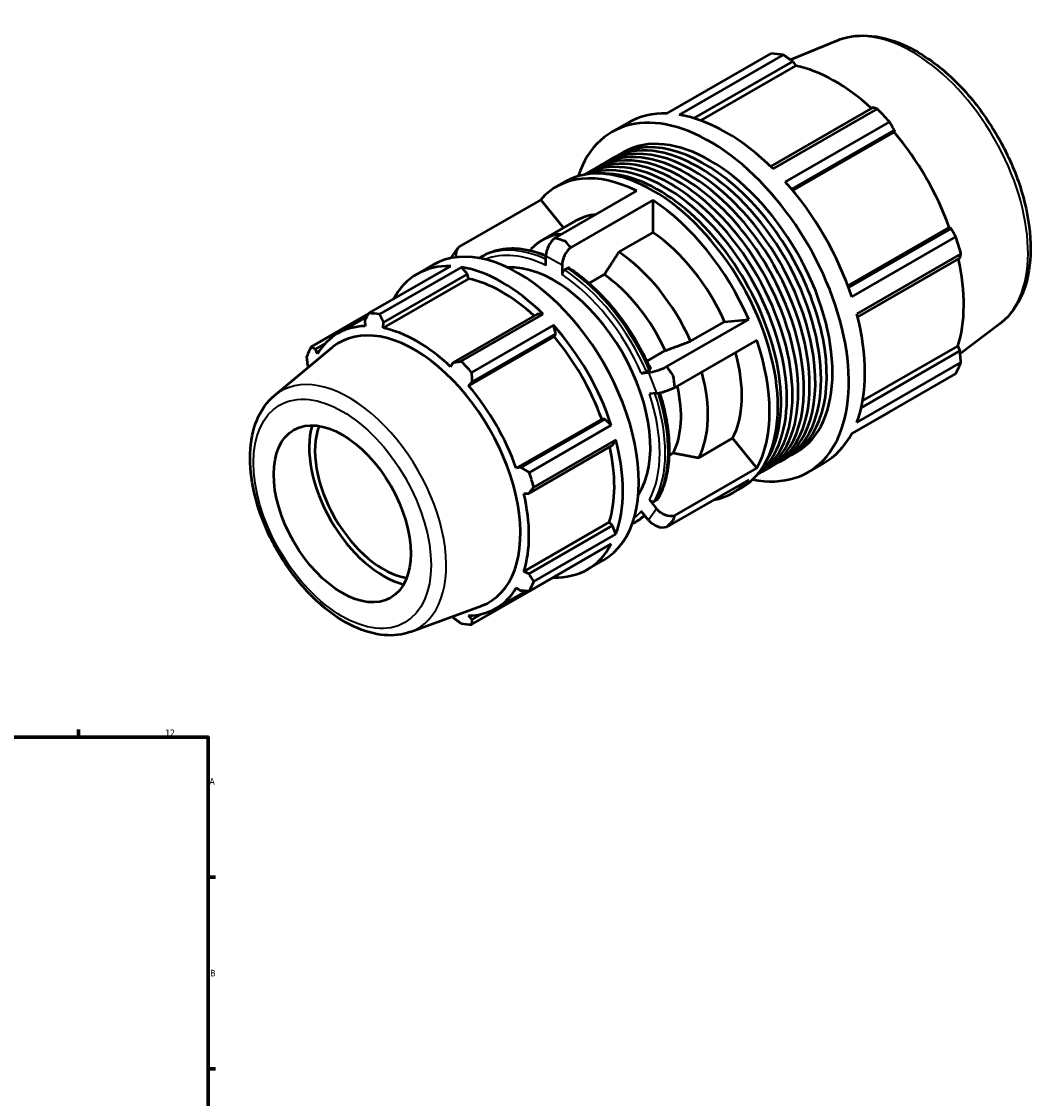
# Model space of a CAD drawing. Header units: millimetres. Extents: x -306 to 1143, y -57 to 851.
# Tile 9 of 9: x 749 to 1143, y 434 to 851. Entities that reach past the tile are written whole.
import ezdxf

# ---------------------------------------------------------------- set-up
doc = ezdxf.new("R2010")
doc.units = ezdxf.units.MM
for name, color, linetype, lineweight in [('Border (ISO)', 7, 'Continuous', 70), ('Visible (ISO)', 7, 'Continuous', 50), ('Visible Narrow (ISO)', 7, 'Continuous', 35)]:
    doc.layers.add(name, color=color, linetype=linetype, lineweight=lineweight)
doc.styles.add('Note Text (ISO)', font='tahoma.ttf')

# ---------------------------------------------------------------- blocks, each defined once
blk = doc.blocks.new('Borders Default Border')
at = {"layer": 'Border (ISO)'}
for p, q in [((770.92, 574), (770.92, 576.9)), ((821, 519.75), (823.9, 519.75)), ((821, 445.5), (823.9, 445.5))]:
    blk.add_line(p, q, dxfattribs=at)
at = {"layer": 'Border (ISO)', "flags": 128}
blk.add_lwpolyline([(20, 20), (20, 574), (821, 574), (821, 20), (20, 20)], dxfattribs=at)
at = {"layer": 'Border (ISO)', "color": 232, "true_color": 0xca0064, "char_height": 2.5, "attachment_point": 7, "style": 'Note Text (ISO)'}
for s, insert in [('12', (804.46, 574.4)), ('A', (821.59, 555.62)), ('B', (821.89, 481.37))]:
    blk.add_mtext(s, dxfattribs=dict(at, insert=insert))

msp = doc.modelspace()

# ---------------------------------------------------------------- linework, layer by layer
at = {"layer": 'Visible (ISO)'}
for p, q in [((1064.362, 843.625), (1046.483, 836.191)), ((998.663, 815.384), (1039, 838.612)), ((1043.691, 838.158), (1003.355, 814.929)), ((1009.132, 813.591), (1047.331, 835.588)), ((1011.708, 812.738), (1048.534, 833.944)), ((1047.331, 835.588), (1048.534, 833.944)), ((1078.358, 817.72), (1038.774, 794.925)), ((1039.748, 793.972), (1080.085, 817.2)), ((977.402, 808.264), (983.625, 811.848)), ((1084.776, 812.251), (1044.44, 789.023)), ((1046.968, 786.096), (1086.667, 808.957)), ((1086.667, 808.957), (1086.64, 808.146)), ((1047.415, 785.558), (1086.64, 808.146)), ((975.248, 796.675), (977.458, 797.948)), ((979.668, 799.22), (981.878, 800.493)), ((966.598, 791.694), (968.619, 792.857)), ((970.829, 794.13), (973.038, 795.403)), ((955.905, 787.115), (959.097, 788.953)), ((955.191, 767.161), (986.927, 785.436)), ((949.795, 782.033), (918.058, 763.757)), ((949.795, 782.033), (958.577, 771.113)), ((993.15, 781.853), (961.413, 763.577)), ((993.15, 781.853), (993.15, 769.393)), ((950.358, 766.38), (963.49, 773.942)), ((993.15, 769.393), (980.018, 761.831)), ((1068.666, 748.743), (1107.894, 771.333)), ((1108.606, 770.957), (1068.905, 748.095)), ((1070.174, 744.451), (1110.51, 767.679)), ((1107.894, 771.333), (1108.606, 770.957)), ((914.945, 759.413), (917.639, 763.256)), ((926.344, 759.706), (927.415, 760.323)), ((951.814, 756.611), (951.814, 760.361)), ((1112.453, 761.136), (1072.117, 737.907)), ((1072.46, 736.572), (1112.048, 759.369)), ((883.287, 738.078), (915.014, 756.348)), ((919.088, 755.953), (887.361, 737.683)), ((901.954, 753.277), (908.177, 756.86)), ((921.418, 753.243), (919.088, 755.953)), ((958.037, 756.778), (958.037, 753.027)), ((960.168, 755.485), (959.098, 754.868)), ((921.839, 751.457), (888.792, 732.426)), ((888.937, 734.538), (921.418, 753.243)), ((921.839, 751.457), (921.418, 753.243)), ((974.361, 753.033), (968.544, 749.683)), ((883.206, 737.931), (860.939, 725.109)), ((882.571, 736.784), (871.213, 730.243)), ((881.722, 735.238), (881.803, 733.104)), ((888.792, 732.426), (888.937, 734.538)), ((948.363, 737.727), (915.882, 719.022)), ((918.966, 719.483), (950.693, 737.753)), ((950.693, 737.753), (948.363, 737.727)), ((998.546, 717.407), (1030.282, 735.683)), ((1007.818, 727.265), (1020.95, 734.827)), ((1020.95, 734.827), (1030.282, 735.683)), ((1127.487, 734.007), (1112.158, 722.331)), ((954.767, 733.456), (923.04, 715.186)), ((923.097, 711.412), (955.578, 730.116)), ((955.578, 730.116), (954.767, 733.456)), ((954.931, 729.053), (955.578, 730.116)), ((862.669, 724.181), (866.208, 726.219)), ((954.931, 729.053), (921.884, 710.022)), ((1033.394, 727.661), (1001.657, 709.385)), ((846.716, 706.213), (869.171, 724.893)), ((863.345, 722.393), (862.669, 724.181)), ((990.921, 719.544), (998.011, 723.627)), ((1112.048, 723.496), (1073.829, 701.488)), ((1074.373, 704.132), (1111.228, 725.355)), ((1111.228, 725.355), (1112.048, 723.496)), ((859.681, 717.56), (859.875, 717.16)), ((915.882, 719.022), (914.895, 717.395)), ((1072.117, 695.83), (1112.453, 719.058)), ((988.724, 714.872), (991.533, 715.129)), ((990.706, 715.567), (991.776, 716.184)), ((1110.51, 714.753), (1070.174, 691.524)), ((921.884, 710.022), (923.097, 711.412)), ((994.644, 707.107), (991.835, 706.85)), ((973.389, 697.084), (940.342, 678.053)), ((974.63, 697.116), (942.149, 678.412)), ((974.63, 697.116), (973.389, 697.084)), ((977.115, 694.748), (974.63, 697.116)), ((1070.085, 691.358), (1084.776, 699.819)), ((945.388, 676.478), (977.115, 694.748)), ((978.803, 689.066), (947.076, 670.795)), ((977.619, 687.053), (978.803, 689.066)), ((1010.929, 682.129), (1024.061, 689.691)), ((1024.061, 689.691), (1033.394, 678.087)), ((945.138, 668.349), (977.619, 687.053)), ((999.455, 683.071), (1001.122, 684.031)), ((1046.57, 683.043), (1048.78, 684.315)), ((1042.15, 680.497), (1044.36, 681.77)), ((1053.255, 676.544), (1059.478, 680.127)), ((942.149, 678.412), (940.342, 678.053)), ((1001.657, 659.811), (1033.394, 678.087)), ((1033.501, 675.516), (1035.521, 676.68)), ((1037.731, 677.952), (1039.941, 679.225)), ((1030.282, 673.648), (998.546, 655.372)), ((943.237, 668.305), (945.138, 668.349)), ((1024.172, 668.566), (1027.364, 670.404)), ((991.835, 665.881), (994.644, 662.388)), ((993.817, 665.346), (994.888, 665.963)), ((991.533, 657.949), (988.724, 661.442)), ((976.284, 657.156), (943.237, 638.125)), ((977.619, 655.9), (945.138, 637.196)), ((977.619, 655.9), (976.284, 657.156)), ((978.803, 652.525), (977.619, 655.9)), ((985.629, 656.756), (986.7, 657.372)), ((947.076, 634.254), (978.803, 652.525)), ((977.115, 648.786), (945.388, 630.516)), ((967.826, 638.888), (974.049, 642.471)), ((945.138, 637.196), (943.237, 638.125)), ((923.04, 617.546), (954.767, 635.817)), ((954.767, 635.817), (954.809, 635.94)), ((944.068, 630.537), (932.474, 623.861)), ((940.342, 631.711), (942.149, 630.575)), ((899.394, 614.735), (926.822, 624.781)), ((926.725, 621.607), (923.097, 619.518)), ((915.58, 620.663), (915.882, 620.217)), ((923.097, 619.518), (921.884, 621))]:
    msp.add_line(p, q, dxfattribs=at)
for centre, major_axis, ratio, start_param, end_param in [((1061.888, 769.215), (-37.926, 65.86), 0.5780931, 5.8451561, 5.9396837), ((1063.563, 770.18), (35.272, -61.25), 0.5780931, 2.0696433, 2.6635608), ((1015.329, 742.404), (-37.926, 65.86), 0.5780931, 2.6704757, 6.7543023), ((1021.551, 745.987), (-37.926, 65.86), 0.5780931, 5.9396837, 6.2831853), ((1021.551, 745.987), (37.926, -65.86), 0.5780931, 2.0126929, 2.7035635), ((1061.888, 769.215), (37.926, -65.86), 0.5780931, 1.9181653, 2.0126929), ((1010.909, 739.859), (-33.451, 58.089), 0.5780931, 3.1415927, 6.2831853), ((1013.119, 741.131), (-33.451, 58.089), 0.5780931, 3.1086838, 6.3160942), ((1015.329, 742.404), (-33.451, 58.089), 0.5780931, 3.1415927, 6.2831853), ((1063.563, 770.18), (35.272, -61.25), 0.5780931, 1.2672974, 1.8781627), ((999.86, 733.496), (-33.451, 58.089), 0.5780931, 3.1473144, 6.2774636), ((1004.28, 736.041), (-33.451, 58.089), 0.5780931, 3.1086838, 6.3160942), ((1006.49, 737.314), (-33.451, 58.089), 0.5780931, 3.1415927, 6.2831853), ((1008.699, 738.586), (-33.451, 58.089), 0.5780931, 3.1086838, 6.3160942), ((993.231, 729.678), (-34.134, 59.274), 0.5780931, 3.1415927, 6.2831853), ((997.65, 732.224), (-33.451, 58.089), 0.5780931, 3.2325579, 6.19222), ((1002.07, 734.769), (-33.451, 58.089), 0.5780931, 3.1415927, 6.2831853), ((990.039, 727.84), (-34.134, 59.274), 0.5780931, 5.5640928, 6.4825465), ((995.44, 730.951), (-33.451, 58.089), 0.5780931, 3.4257915, 5.9989865), ((1021.551, 745.987), (37.926, -65.86), 0.5780931, 1.2272947, 1.9181653), ((990.039, 727.84), (34.134, -59.274), 0.5780931, 1.3753026, 2.2937563), ((990.039, 727.84), (-26.549, 46.102), 0.5780931, 6.0270501, 6.2831853), ((941.113, 699.666), (32.936, -57.195), 0.5780931, 0, 3.1415927), ((976.907, 720.278), (-26.549, 46.102), 0.5780931, 6.0270501, 6.4641171), ((990.039, 727.84), (26.549, -46.102), 0.5780931, 1.393732, 2.2753268), ((1061.888, 769.215), (37.926, -65.86), 0.5780931, 1.1327672, 1.2272947), ((922.617, 759.767), (-4.979, 3.49), 0.7877574, 6.1468991, 7.0119525), ((956.114, 762.837), (-3.034, -5.269), 0.5780931, 4.1413512, 5.4958534), ((962.336, 759.254), (3.034, 5.269), 0.5780931, 0.9997586, 2.3542608), ((976.907, 720.278), (26.549, -46.102), 0.5780931, 1.393732, 2.2753268), ((1063.563, 770.18), (35.272, -61.25), 0.5780931, 0.4818993, 1.0759774), ((934.89, 696.082), (-32.936, 57.195), 0.5780931, 5.9396837, 6.6266869), ((934.89, 696.082), (-32.936, 57.195), 0.5780931, 5.1542856, 5.8451561), ((954.926, 707.62), (-26.349, 45.756), 0.5780931, 3.422763, 6.002015), ((934.89, 696.082), (-30.631, 53.191), 0.5780931, 5.211236, 5.8051535), ((971.25, 717.02), (23.18, -40.253), 0.5780931, 1.4057984, 2.2632605), ((903.163, 677.812), (-32.936, 57.195), 0.5780931, 5.8451561, 5.9396837), ((1021.551, 745.987), (37.926, -65.86), 0.5780931, 0.4418966, 1.1327672), ((901.844, 677.052), (-30.631, 53.191), 0.5780931, 5.9796864, 6.5905516), ((900.893, 676.504), (-28.97, 50.306), 0.5780931, 3.041858, 6.3829199), ((901.844, 677.052), (-30.631, 53.191), 0.5780931, 5.1942882, 5.8051535), ((934.89, 696.082), (-32.936, 57.195), 0.5780931, 4.3688874, 5.059758), ((934.89, 696.082), (-30.631, 53.191), 0.5780931, 4.4088901, 5.0197553), ((990.039, 727.84), (34.134, -59.274), 0.5780931, 0.328105, 1.2465587), ((903.163, 677.812), (-32.936, 57.195), 0.5780931, 0.347369, 0.4418966), ((990.039, 727.84), (26.549, -46.102), 0.5780931, 0.3465344, 1.1487689), ((903.163, 677.812), (32.936, -57.195), 0.5780931, 1.9181653, 2.0126929), ((995.832, 717.605), (-5.669, -2.198), 0.2096643, 0.6325883, 1.9870905), ((1061.888, 769.215), (37.926, -65.86), 0.5780931, 0.347369, 0.4418966), ((976.907, 720.278), (26.549, -46.102), 0.5780931, 0.3465344, 1.1487689), ((901.844, 677.052), (-30.631, 53.191), 0.5780931, 4.4088901, 5.0197553), ((998.944, 709.583), (5.669, 2.198), 0.2096643, 3.774181, 5.1286832), ((971.25, 717.02), (23.18, -40.253), 0.5780931, 0.3586008, 1.0824859), ((888.922, 669.611), (-20.297, 35.246), 0.5780931, 0.5090472, 2.6325455), ((888.922, 669.611), (-18.714, 32.497), 0.5780931, 0.4387302, 2.7028624), ((934.89, 696.082), (-32.936, 57.195), 0.5780931, 3.5834892, 4.2743598), ((1021.551, 745.987), (37.926, -65.86), 0.5780931, 0, 0.347369), ((934.89, 696.082), (-30.631, 53.191), 0.5780931, 3.6234919, 4.2175701), ((903.163, 677.812), (32.936, -57.195), 0.5780931, 1.1327672, 1.2272947), ((990.039, 727.84), (34.134, -59.274), 0.5780931, 6.0838241, 6.4825465), ((901.844, 677.052), (-30.631, 53.191), 0.5780931, 3.6234919, 4.2343571), ((998.944, 664.864), (-4.979, 3.49), 0.7877574, 1.218216, 2.5727182), ((995.832, 660.425), (4.979, -3.49), 0.7877574, 4.3598087, 5.7143109), ((934.89, 696.082), (32.936, -57.195), 0.5780931, 5.9396837, 6.6305543), ((903.163, 677.812), (32.936, -57.195), 0.5780931, 0.347369, 0.4418966), ((901.844, 677.052), (30.631, -53.191), 0.5780931, 5.9796864, 6.5905516), ((903.163, 677.812), (32.936, -57.195), 0.5780931, 5.8451561, 5.9396837)]:
    msp.add_ellipse(centre, major_axis=major_axis, ratio=ratio, start_param=start_param, end_param=end_param, dxfattribs=at)
msp.add_ellipse((872.962, 660.42), major_axis=(18.714, -32.497), ratio=0.5780931, dxfattribs=at)
for points, knots in [([(1064.362, 843.625), (1068.024, 845.147), (1072.078, 845.776), (1080.83, 845.321), (1085.558, 844.087), (1095.26, 839.796), (1100.239, 836.625), (1109.772, 828.727), (1114.323, 823.992), (1122.538, 813.48), (1126.206, 807.71), (1132.325, 795.689), (1134.778, 789.442), (1138.223, 777.035), (1139.211, 770.879), (1139.553, 759.226), (1138.902, 753.729), (1135.885, 744.093), (1133.555, 739.907), (1129.499, 735.67), (1128.523, 734.796), (1127.487, 734.007)], [5.5742533, 5.5742533, 5.5742533, 5.5742533, 5.857764, 5.857764, 6.1680699, 6.1680699, 6.4983319, 6.4983319, 6.8299258, 6.8299258, 7.1596233, 7.1596233, 7.4888896, 7.4888896, 7.8195239, 7.8195239, 8.1515774, 8.1515774, 8.4736785, 8.4736785, 8.566781, 8.566781, 8.566781, 8.566781]), ([(927.415, 760.323), (928.891, 761.173), (930.473, 761.842), (933.799, 762.8), (935.544, 763.089), (939.151, 763.29), (941.015, 763.202), (944.82, 762.657), (946.762, 762.201), (949.75, 761.24), (950.781, 760.863), (951.815, 760.438)], [5.49972085, 5.49972085, 5.49972085, 5.49972085, 5.64148578, 5.64148578, 5.78325072, 5.78325072, 5.92501565, 5.92501565, 6.06678058, 6.06678058, 6.14076289, 6.14076289, 6.14076289, 6.14076289]), ([(959.098, 754.868), (958.967, 754.793), (958.813, 754.669), (958.571, 754.413), (958.441, 754.237), (958.255, 753.916), (958.168, 753.714), (958.068, 753.376), (958.037, 753.179), (958.037, 753.027)], [0, 0, 0, 0, 0.05548653, 0.05548653, 0.11105116, 0.11105116, 0.16671297, 0.16671297, 0.22245965, 0.22245965, 0.22245965, 0.22245965]), ([(960.943, 755.541), (960.934, 755.547), (960.926, 755.552), (960.825, 755.611), (960.695, 755.636), (960.453, 755.613), (960.299, 755.56), (960.168, 755.485)], [-0.11600027, -0.11600027, -0.11600027, -0.11600027, -0.11105116, -0.11105116, -0.05548653, -0.05548653, 0, 0, 0, 0]), ([(960.943, 755.541), (963.446, 753.883), (965.925, 751.979), (970.761, 747.741), (973.118, 745.407), (977.64, 740.382), (979.804, 737.692), (983.872, 732.038), (985.777, 729.075), (989.267, 722.97), (990.853, 719.827), (992.254, 716.644)], [0.07474049, 0.07474049, 0.07474049, 0.07474049, 0.25424606, 0.25424606, 0.43375162, 0.43375162, 0.61325719, 0.61325719, 0.79276276, 0.79276276, 0.97226833, 0.97226833, 0.97226833, 0.97226833]), ([(988.724, 714.872), (988.838, 714.882), (989.002, 714.912), (989.313, 714.989), (989.514, 715.05), (989.859, 715.171), (990.066, 715.253), (990.394, 715.401), (990.575, 715.492), (990.706, 715.567)], [-0.22245965, -0.22245965, -0.22245965, -0.22245965, -0.16671297, -0.16671297, -0.11105116, -0.11105116, -0.05548653, -0.05548653, 0, 0, 0, 0]), ([(991.776, 716.184), (991.907, 716.259), (992.035, 716.345), (992.189, 716.476), (992.244, 716.545), (992.262, 716.61), (992.26, 716.628), (992.253, 716.643)], [0, 0, 0, 0, 0.05548653, 0.05548653, 0.11105116, 0.11105116, 0.13405369, 0.13405369, 0.13405369, 0.13405369]), ([(899.394, 614.735), (896.25, 613.583), (892.813, 613.18), (885.407, 613.778), (881.413, 614.927), (873.242, 618.742), (869.065, 621.512), (861.114, 628.327), (857.341, 632.378), (850.577, 641.312), (847.581, 646.189), (842.631, 656.311), (840.676, 661.552), (838.007, 671.938), (837.298, 677.079), (837.276, 686.789), (837.966, 691.36), (840.816, 699.285), (842.924, 702.694), (846.041, 705.634), (846.374, 705.929), (846.716, 706.213)], [2.4578628, 2.4578628, 2.4578628, 2.4578628, 2.7369593, 2.7369593, 3.0475228, 3.0475228, 3.3801687, 3.3801687, 3.7139495, 3.7139495, 4.0455343, 4.0455343, 4.3767818, 4.3767818, 4.7098177, 4.7098177, 5.0440324, 5.0440324, 5.3629601, 5.3629601, 5.3999862, 5.3999862, 5.3999862, 5.3999862]), ([(995.802, 707.29), (996.687, 704.514), (997.42, 701.745), (998.657, 695.845), (999.106, 692.727), (999.555, 686.688), (999.555, 683.766), (999.1, 678.205), (998.645, 675.567), (997.283, 670.655), (996.376, 668.381), (995.251, 666.33)], [1.14677551, 1.14677551, 1.14677551, 1.14677551, 1.30169306, 1.30169306, 1.48128874, 1.48128874, 1.66088442, 1.66088442, 1.8404801, 1.8404801, 2.02007578, 2.02007578, 2.02007578, 2.02007578]), ([(991.835, 665.881), (991.949, 665.74), (992.114, 665.591), (992.424, 665.387), (992.625, 665.296), (992.971, 665.203), (993.177, 665.184), (993.506, 665.216), (993.686, 665.271), (993.817, 665.346)], [-0.22245965, -0.22245965, -0.22245965, -0.22245965, -0.16671297, -0.16671297, -0.11105116, -0.11105116, -0.05548653, -0.05548653, 0, 0, 0, 0]), ([(994.888, 665.963), (995.018, 666.038), (995.146, 666.16), (995.233, 666.298), (995.242, 666.314), (995.25, 666.33)], [0, 0, 0, 0, 0.055486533, 0.055486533, 0.062186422, 0.062186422, 0.062186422, 0.062186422]), ([(990.062, 659.779), (990.055, 659.773), (990.049, 659.767), (989.695, 659.459), (989.34, 659.168), (988.613, 658.612), (988.241, 658.346), (987.482, 657.84), (987.095, 657.6), (986.7, 657.372)], [2.24369645, 2.24369645, 2.24369645, 2.24369645, 2.24441136, 2.24441136, 2.28231697, 2.28231697, 2.32022259, 2.32022259, 2.3581282, 2.3581282, 2.3581282, 2.3581282])]:
    msp.add_open_spline(points, degree=3, knots=knots, dxfattribs=at)
for points, weights in [([(1047.331, 835.588), (1045.558, 836.852), (1043.691, 838.158)], [1.00158179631, 1.00119932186, 1]), ([(1080.085, 817.2), (1079.213, 817.471), (1078.358, 817.72)], [1, 1.00119932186, 1.00158179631]), ([(1086.667, 808.957), (1085.75, 810.576), (1084.776, 812.251)], [1.00158179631, 1.00119932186, 1]), ([(1110.51, 767.679), (1109.548, 769.357), (1108.606, 770.957)], [1, 1.00119932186, 1.00158179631]), ([(945.996, 762.866), (945.95, 762.612), (945.905, 762.359)], [1, 1.00013100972, 1.00024722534]), ([(980.018, 761.831), (976.996, 757.133), (974.361, 753.033)], [1, 1.00232032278, 1]), ([(1112.048, 759.369), (1112.256, 760.24), (1112.453, 761.136)], [1.00158179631, 1.00119932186, 1]), ([(881.722, 735.238), (882.481, 736.625), (883.287, 738.078)], [1.00188324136, 1.0013499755, 1]), ([(887.361, 737.683), (888.158, 736.074), (888.937, 734.538)], [1, 1.0013499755, 1.00188324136]), ([(998.011, 723.627), (1002.581, 725.322), (1007.818, 727.265)], [1, 1.00232032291, 1]), ([(859.681, 717.56), (859.463, 719.422), (859.251, 721.37)], [1.00188324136, 1.0013499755, 1]), ([(860.939, 725.109), (861.814, 724.631), (862.669, 724.181)], [1, 1.0013499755, 1.00188324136]), ([(1112.453, 719.058), (1112.256, 721.328), (1112.048, 723.496)], [1, 1.00119932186, 1.00158179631]), ([(915.882, 719.022), (917.385, 719.243), (918.966, 719.483)], [1.00188324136, 1.0013499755, 1]), ([(923.04, 715.186), (923.062, 713.256), (923.097, 711.412)], [1, 1.0013499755, 1.00188324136]), ([(1084.776, 699.819), (1084.825, 699.904), (1084.874, 699.99)], [1, 1.00006045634, 1.00011883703]), ([(1001.122, 684.031), (1005.692, 683.144), (1010.929, 682.129)], [1, 1.00232032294, 1]), ([(942.149, 678.412), (943.728, 677.46), (945.388, 676.478)], [1.00188324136, 1.0013499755, 1]), ([(947.076, 670.795), (946.08, 669.543), (945.138, 668.349)], [1, 1.0013499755, 1.00188324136]), ([(945.138, 637.196), (946.08, 635.751), (947.076, 634.254)], [1.00188324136, 1.0013499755, 1]), ([(945.388, 630.516), (943.728, 630.541), (942.149, 630.575)], [1, 1.0013499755, 1.00188324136]), ([(918.966, 617.941), (917.385, 619.098), (915.882, 620.217)], [1, 1.0013499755, 1.00188324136]), ([(923.097, 619.518), (923.062, 618.548), (923.04, 617.546)], [1.00188324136, 1.0013499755, 1])]:
    msp.add_rational_spline(points, weights, degree=2, dxfattribs=at)
for points in [[(959.225, 766.016), (957.94, 766.416), (956.577, 766.804), (955.191, 767.161)], [(961.413, 763.577), (960.656, 764.455), (959.92, 765.276), (959.225, 766.016)], [(925.893, 759.438), (926.042, 759.529), (926.192, 759.619), (926.344, 759.706)], [(1001.111, 713.935), (1000.317, 715.048), (999.454, 716.215), (998.546, 717.407)], [(1001.657, 709.385), (1001.496, 710.949), (1001.312, 712.481), (1001.111, 713.935)], [(1001.111, 658.015), (1001.312, 658.554), (1001.496, 659.155), (1001.657, 659.811)], [(985.629, 656.756), (985.477, 656.669), (985.325, 656.583), (985.171, 656.5)], [(998.546, 655.372), (999.454, 656.241), (1000.317, 657.134), (1001.111, 658.015)]]:
    msp.add_open_spline(points, degree=3, dxfattribs=at)
at = {"layer": 'Visible Narrow (ISO)'}
for p, q in [((951.814, 760.361), (958.037, 756.778)), ((991.533, 715.129), (994.644, 707.107)), ((994.644, 662.388), (991.533, 657.949))]:
    msp.add_line(p, q, dxfattribs=at)
for centre, major_axis, start_param, end_param in [((1093.558, 787.453), (-31.65, 54.962), 3.2161251, 6.2086528), ((955.986, 708.231), (-29.643, 51.475), 5.5992115, 6.2831853), ((957.057, 708.847), (-29.643, 51.475), 5.6248669, 6.2831853), ((954.926, 707.62), (-28.894, 50.175), 5.5757873, 6.2068938), ((955.986, 708.231), (-29.643, 51.475), 4.5266653, 5.4255789), ((957.057, 708.847), (29.643, -51.475), 1.3850726, 2.2839862), ((954.926, 707.62), (28.894, -50.175), 1.3869971, 2.2820618), ((875.701, 661.998), (26.471, -45.967), 6.1834507, 9.5245126), ((954.926, 707.62), (28.894, -50.175), 0.3397995, 1.2348642), ((955.986, 708.231), (29.643, -51.475), 0.3378751, 1.2276015), ((957.057, 708.847), (29.643, -51.475), 0.3378751, 1.2186915), ((955.986, 708.231), (29.643, -51.475), 0, 0.1550339), ((954.926, 707.62), (28.894, -50.175), 0.0762915, 0.1876667), ((957.057, 708.847), (29.643, -51.475), 0, 0.1200147)]:
    msp.add_ellipse(centre, major_axis=major_axis, ratio=0.5780931, start_param=start_param, end_param=end_param, dxfattribs=at)
msp.add_ellipse((872.962, 660.42), major_axis=(24.247, -42.106), ratio=0.5780931, dxfattribs=at)

# ---------------------------------------------------------------- block references
msp.add_blockref('Borders Default Border', (0, 0))

doc.saveas('drawing.dxf')
